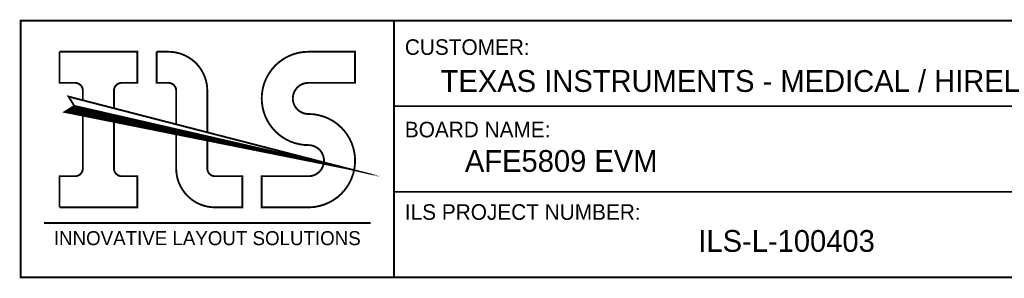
# Model space of a CAD drawing. Extents: x -0.5 to 11.3, y -1.3 to 8.4.
# Tile 1 of 11: x 0 to 3.2, y -1.3 to -0.5. Entities that reach past the tile are written whole.
import ezdxf
from ezdxf.enums import TextEntityAlignment as Align

# ---------------------------------------------------------------- set-up
doc = ezdxf.new("R2010")
doc.units = 0
doc.header["$MEASUREMENT"] = 0
doc.layers.add('DXF_DRAWING_FORMAT_ILS_TI2', color=170, linetype='CONTINUOUS')
doc.styles.add('VERIBEST_GERBER_0', font='VBest0.ttf')

msp = doc.modelspace()

# ---------------------------------------------------------------- linework, layer by layer
at = {"layer": 'DXF_DRAWING_FORMAT_ILS_TI2', "const_width": 0.006}
for points in [[(0.001, -1.299), (5.901, -1.299), (5.901, -0.474), (0.001, -0.474), (0.001, -1.299), (1.201, -1.299), (1.201, -0.474)], [(0.176, -0.674), (0.126, -0.674), (0.126, -0.574)], [(0.326, -0.674), (0.376, -0.674), (0.376, -0.574), (0.126, -0.574)], [(0.4385, -0.574), (0.4385, -0.674), (0.476, -0.674)], [(0.476, -0.574), (0.4385, -0.574)], [(0.926, -0.674), (1.076, -0.674), (1.076, -0.574), (0.926, -0.574)], [(0.301, -0.7557), (0.201, -0.7299), (0.201, -0.699)], [(0.301, -0.949), (0.301, -0.7984), (1.0503, -0.9488), (0.601, -0.833), (0.601, -0.699)], [(0.501, -0.699), (0.501, -0.8072), (0.301, -0.7557), (0.301, -0.699)], [(0.201, -0.7783), (0.1437, -0.7668), (0.1737, -0.748), (0.1549, -0.7181), (0.201, -0.7299)], [(0.1533, -0.7615), (0.2292, -0.7615)], [(0.1692, -0.7515), (0.1854, -0.7515)], [(0.1737, -0.748), (1.051, -0.949), (1.0503, -0.9488)], [(1.201, -0.749), (5.901, -0.749), (5.901, -1.024), (1.201, -1.024)], [(0.1631, -0.7715), (0.273, -0.7715)], [(0.201, -0.949), (0.201, -0.7783), (0.301, -0.7984)], [(0.2131, -0.7815), (0.3169, -0.7815)], [(0.2631, -0.7915), (0.3607, -0.7915)], [(0.3131, -0.8015), (0.4045, -0.8015)], [(0.3631, -0.8115), (0.4484, -0.8115)], [(0.4132, -0.8215), (0.4922, -0.8215)], [(0.601, -0.833), (0.501, -0.8072)], [(0.4632, -0.8315), (0.536, -0.8315)], [(0.501, -0.8385), (0.501, -0.949)], [(0.601, -0.8586), (0.501, -0.8385)], [(0.5132, -0.8415), (0.5798, -0.8415)], [(0.5632, -0.8515), (0.6237, -0.8515)], [(0.601, -0.949), (0.601, -0.8586), (1.051, -0.949)], [(0.6133, -0.8615), (0.6675, -0.8615)], [(0.6633, -0.8715), (0.7113, -0.8715)], [(0.7133, -0.8815), (0.7552, -0.8815)], [(0.7633, -0.8915), (0.799, -0.8915)], [(0.8133, -0.9015), (0.8428, -0.9015)], [(0.8634, -0.9115), (0.8866, -0.9115)], [(0.9134, -0.9215), (0.9305, -0.9215)], [(0.9634, -0.9315), (0.9743, -0.9315)], [(1.0134, -0.9415), (1.0181, -0.9415)], [(0.126, -1.074), (0.126, -0.974), (0.176, -0.974)], [(0.126, -1.074), (0.376, -1.074), (0.376, -0.974), (0.326, -0.974)], [(0.626, -1.074), (0.7135, -1.074), (0.7135, -0.974), (0.626, -0.974)], [(0.926, -0.974), (0.776, -0.974), (0.776, -1.074), (0.926, -1.074)], [(0.076, -1.124), (1.126, -1.124)]]:
    msp.add_lwpolyline(points, dxfattribs=at)
at = {"layer": 'DXF_DRAWING_FORMAT_ILS_TI2'}
msp.add_lwpolyline([(1.201, -0.499), (1.201, -1.299)], dxfattribs=at)
at = {"layer": 'DXF_DRAWING_FORMAT_ILS_TI2', "const_width": 0.006}
for points in [[(0.601, -0.699, 0.414214), (0.476, -0.574)], [(0.926, -0.574, 1), (0.926, -0.874)], [(0.201, -0.699, 0.414214), (0.176, -0.674)], [(0.326, -0.674, 0.414214), (0.301, -0.699)], [(0.501, -0.699, 0.414214), (0.476, -0.674)], [(0.926, -0.674, 1), (0.926, -0.774)], [(0.926, -1.074, 1), (0.926, -0.774)], [(0.9757, -0.9296, 0.447472), (0.926, -0.874)], [(0.176, -0.974, 0.414214), (0.201, -0.949)], [(0.301, -0.949, 0.414214), (0.326, -0.974)], [(0.501, -0.949, 0.414214), (0.626, -1.074)], [(0.601, -0.949, 0.414214), (0.626, -0.974)], [(0.926, -0.974, 0.358039), (0.975, -0.9337)]]:
    msp.add_lwpolyline(points, format="xyb", dxfattribs=at)
for points in [[(0.1735, -0.7488), (0.1436, -0.7676), (1.051, -0.949)], [(0.151, -0.764), (0.171, -0.754), (0.819, -0.898), (0.167, -0.757), (0.163, -0.759), (0.819, -0.9), (0.158, -0.761), (0.154, -0.764), (0.754, -0.888), (0.148, -0.767)]]:
    msp.add_lwpolyline(points, close=True, dxfattribs=at)

# ---------------------------------------------------------------- texts
at = {"layer": 'DXF_DRAWING_FORMAT_ILS_TI2', "style": 'VERIBEST_GERBER_0'}
for s, height, p in [('CUSTOMER:', 0.05, (1.236, -0.599)), ('TEXAS INSTRUMENTS - MEDICAL / HIREL', 0.07, (1.351, -0.724)), ('BOARD NAME:', 0.05, (1.236, -0.864)), ('AFE5809 EVM', 0.07, (1.429, -0.981)), ('ILS PROJECT NUMBER:', 0.05, (1.236, -1.129))]:
    msp.add_text(s, height=height, dxfattribs=at).set_placement(p, align=Align.BOTTOM_LEFT)
for s, height, p in [('INNOVATIVE LAYOUT SOLUTIONS', 0.045, (0.601, -1.209)), ('ILS-L-100403', 0.07, (2.463, -1.238))]:
    msp.add_text(s, height=height, dxfattribs=at).set_placement(p, align=Align.BOTTOM_CENTER)

doc.saveas('drawing.dxf')
